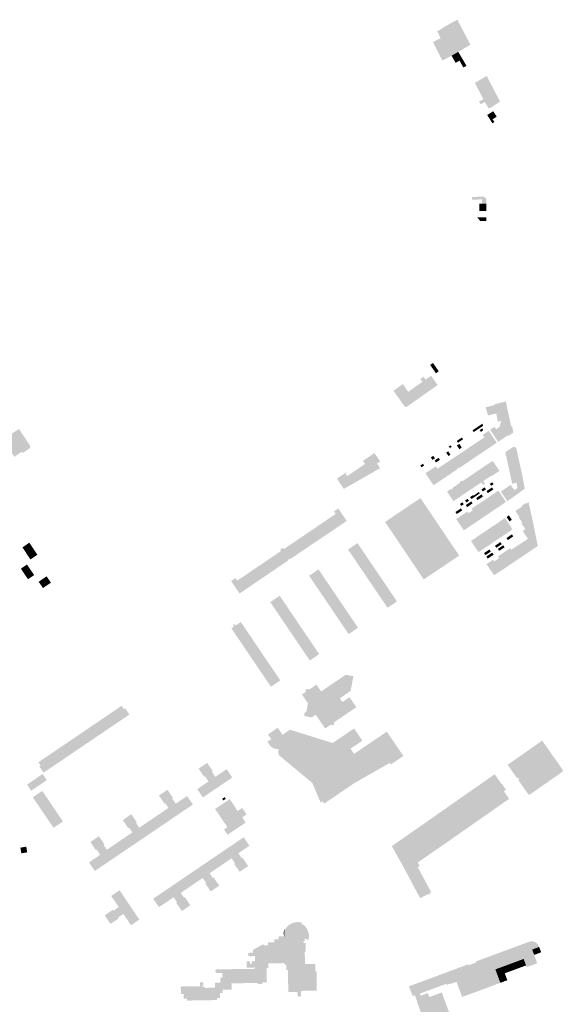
# Model space of a CAD drawing. Header units: inches. Extents: x 83304 to 84730, y 445871 to 447191.
# Tile 5 of 8: x 83742 to 84213, y 446339 to 447191. Entities that reach past the tile are written whole.
import ezdxf

# ---------------------------------------------------------------- set-up
doc = ezdxf.new("R2010")
doc.units = ezdxf.units.IN
doc.header["$MEASUREMENT"] = 0

msp = doc.modelspace()

# ---------------------------------------------------------------- hatches: boundary and pattern name
for points in [[(84127.98, 447177.91), (84108.59, 447167.34), (84113.23, 447158.85), (84107.82, 447156.06), (84107.01, 447157.63), (84099.77, 447172.13), (84106.39, 447175.43), (84103.57, 447181.46), (84108.11, 447183.98), (84107.93, 447184.29), (84120.88, 447191.46), (84122.48, 447188.4), (84123.92, 447185.65), (84125.96, 447181.75), (84127.41, 447178.99), (84127.98, 447177.91), (84127.98, 447177.91)], [(84132.24, 447169.83), (84119.28, 447162.21), (84115.85, 447160.31), (84113.23, 447158.85), (84108.59, 447167.34), (84127.98, 447177.91), (84132.24, 447169.83), (84132.24, 447169.83)], [(84121.71, 447163.64), (84125.29, 447157.53), (84122.75, 447156.04), (84119.4, 447154.09), (84115.85, 447160.31), (84119.28, 447162.21), (84121.71, 447163.64)], [(84125.29, 447157.53), (84128.81, 447151.54), (84126.13, 447150.03), (84122.75, 447156.04), (84125.29, 447157.53)], [(84149.26, 447137.09), (84139, 447131.14), (84138.88, 447131.38), (84136.05, 447136.79), (84146.04, 447142.54), (84146.35, 447142.72), (84149.26, 447137.09), (84149.26, 447137.09)], [(84152.1, 447131.62), (84141.87, 447125.65), (84139, 447131.14), (84149.26, 447137.09), (84152.1, 447131.62), (84152.1, 447131.62)], [(84154.94, 447126.14), (84144.72, 447120.19), (84144.76, 447120.12), (84141.05, 447118.29), (84140.78, 447118.73), (84139.6, 447120.66), (84143.47, 447122.57), (84141.9, 447125.6), (84141.87, 447125.65), (84152.1, 447131.62), (84154.94, 447126.14), (84154.94, 447126.14)], [(84157.85, 447120.53), (84149.96, 447115.38), (84147.96, 447114.66), (84144.76, 447120.12), (84144.72, 447120.19), (84154.94, 447126.14), (84157.85, 447120.53), (84157.85, 447120.53)], [(84151.97, 447112.24), (84153.55, 447109.77), (84153.55, 447109.77), (84153.66, 447109.59), (84150.09, 447107.37), (84150.4, 447106.86), (84148.68, 447105.86), (84146.72, 447108.99), (84148.55, 447110.1), (84151.97, 447112.24)], [(84155, 447107.51), (84151.41, 447105.26), (84152.88, 447103.12), (84153, 447102.95), (84151.27, 447101.71), (84149.72, 447104.19), (84148.68, 447105.86), (84150.4, 447106.86), (84150.09, 447107.37), (84153.67, 447109.59), (84155, 447107.51)], [(84145.9, 447037.11), (84145.91, 447032.16), (84142.39, 447032.21), (84142.3, 447035.9), (84133.57, 447035.68), (84133.51, 447038.02), (84144.44, 447038.29), (84144.44, 447037.08), (84145.9, 447037.11)], [(84145.91, 447032.16), (84145.91, 447025.87), (84139.91, 447025.9), (84139.94, 447032.15), (84142.39, 447032.21), (84145.91, 447032.16)], [(84145.88, 447020.25), (84145.87, 447017.26), (84144.38, 447017.26), (84140.63, 447017.28), (84140.16, 447017.87), (84138.24, 447020.29), (84145.88, 447020.25)], [(84099.79, 446894.32), (84104.82, 446887.12), (84102.31, 446885.36), (84101.91, 446885.92), (84102.01, 446885.99), (84097.34, 446892.59), (84099.79, 446894.32), (84099.79, 446894.32)], [(84075.2, 446873.78), (84078.35, 446869.31), (84090.66, 446877.97), (84088.9, 446880.5), (84091.62, 446882.42), (84093.37, 446879.91), (84098.15, 446883.27), (84103.82, 446875.22), (84076.93, 446856.27), (84075.27, 446856.59), (84067.17, 446868.1), (84065.62, 446870.3), (84073.76, 446876.02), (84073.81, 446875.94), (84075.28, 446873.84), (84075.2, 446873.78), (84075.2, 446873.78)], [(84166.13, 446845.77), (84158.81, 446844.16), (84156, 446843.36), (84154.57, 446850.62), (84147.4, 446848.88), (84145.42, 446855.91), (84153.19, 446857.89), (84152.96, 446858.53), (84162.85, 446861.02), (84166.13, 446845.77)], [(84167.43, 446839.97), (84167.59, 446839.27), (84168.25, 446839.41), (84169.42, 446834.14), (84164.95, 446831.13), (84164.57, 446831.7), (84163.92, 446831.27), (84161.42, 446829.59), (84159.94, 446828.6), (84156.21, 446826.1), (84150.68, 446834.38), (84149.27, 446836.48), (84153.04, 446838.96), (84154.43, 446836.93), (84157.44, 446838.94), (84158.81, 446844.16), (84166.13, 446845.77), (84166.38, 446844.68), (84167.43, 446839.97), (84167.43, 446839.97)], [(83741.43, 446837.2), (83750.77, 446823.05), (83750.86, 446822.89), (83750.94, 446822.72), (83751.01, 446822.55), (83751.06, 446822.37), (83751.09, 446822.19), (83751.11, 446822.01), (83751.12, 446821.82), (83751.11, 446821.64), (83751.08, 446821.46), (83751.03, 446821.28), (83750.97, 446821.1), (83750.9, 446820.93), (83750.81, 446820.77), (83750.71, 446820.61), (83750.6, 446820.47), (83750.47, 446820.34), (83750.33, 446820.21), (83750.19, 446820.1), (83744.57, 446816.41), (83743.9, 446817.42), (83737.39, 446813.14), (83732.11, 446821.16), (83731.95, 446821.05), (83730.86, 446822.72), (83730.8, 446822.81), (83735.14, 446825.67), (83731.62, 446831), (83733.29, 446832.1), (83733.41, 446831.92), (83741.43, 446837.2), (83741.43, 446837.2)], [(84138.2, 446836.59), (84135.1, 446834.5), (84134.06, 446836), (84137.72, 446838.46), (84138.2, 446836.59), (84138.2, 446836.59)], [(84143.23, 446839.99), (84138.2, 446836.59), (84137.72, 446838.46), (84142.73, 446841.83), (84142.87, 446841.3), (84143.23, 446839.99), (84143.23, 446839.99)], [(84142.41, 446837.66), (84143.01, 446836.78), (84142.89, 446835.71), (84141.35, 446834.67), (84140.29, 446836.22), (84142.41, 446837.66), (84142.41, 446837.66)], [(84125.84, 446828.25), (84121.45, 446825.26), (84120.41, 446826.79), (84124.8, 446829.78), (84125.84, 446828.25), (84125.84, 446828.25)], [(84143.13, 446832.2), (84150.04, 446821.93), (84145.06, 446818.58), (84139.54, 446826.78), (84144.29, 446829.96), (84142.86, 446832.01), (84143.13, 446832.2), (84143.13, 446832.2)], [(84149.43, 446833.55), (84154.96, 446825.26), (84150.06, 446821.94), (84150.04, 446821.93), (84143.13, 446832.2), (84147.87, 446835.52), (84148.04, 446835.64), (84149.43, 446833.55), (84149.43, 446833.55)], [(84113.48, 446821.99), (84115.13, 446823.04), (84116.01, 446821.67), (84114.36, 446820.62), (84113.48, 446821.99), (84113.48, 446821.99)], [(84120.51, 446822.9), (84122.61, 446824.32), (84124.75, 446821.12), (84122.64, 446819.71), (84121.7, 446821.11), (84120.51, 446822.9), (84120.51, 446822.9)], [(84129.82, 446820.28), (84135.34, 446812.06), (84134.75, 446811.66), (84132.66, 446810.23), (84130.13, 446808.53), (84124.58, 446816.77), (84129.82, 446820.28), (84129.82, 446820.28)], [(84134.3, 446823.28), (84139.82, 446815.08), (84136.62, 446812.91), (84135.56, 446812.21), (84135.34, 446812.06), (84129.82, 446820.28), (84134.3, 446823.28), (84134.3, 446823.28)], [(84139.54, 446826.78), (84145.06, 446818.58), (84144.46, 446818.18), (84140.45, 446815.5), (84139.82, 446815.08), (84134.3, 446823.28), (84139.54, 446826.78), (84139.54, 446826.78)], [(84158.59, 446783.06), (84166.97, 446788.79), (84170.19, 446784.28), (84172.9, 446786.03), (84172.12, 446790.67), (84168.39, 446789.75), (84163.29, 446813.26), (84162.32, 446816.93), (84169.59, 446821.86), (84171.84, 446820.89), (84176.72, 446798.81), (84179.25, 446785.48), (84164.33, 446774.65), (84158.59, 446783.06)], [(84054.05, 446803.29), (84043.16, 446797.05), (84025.68, 446787.06), (84022.94, 446785.46), (84022.68, 446785.29), (84018.49, 446791.55), (84016.72, 446794.14), (84016.68, 446794.19), (84024.62, 446799.62), (84024.88, 446799.23), (84024.01, 446798.64), (84025.56, 446796.38), (84040.98, 446806.93), (84039.39, 446809.24), (84038.68, 446808.78), (84038.48, 446809.09), (84049.16, 446816.38), (84049.36, 446816.08), (84049.29, 446816.03), (84050.9, 446813.69), (84050.97, 446813.74), (84054.1, 446809.17), (84051.31, 446807.28), (84053.77, 446803.69), (84054.05, 446803.29)], [(84097.98, 446812.53), (84100.08, 446813.96), (84101.49, 446811.89), (84101.52, 446811.86), (84099.41, 446810.42), (84099.38, 446810.47), (84097.98, 446812.53), (84097.98, 446812.53)], [(84104.59, 446812.18), (84105.79, 446810.43), (84102.44, 446808.2), (84101.27, 446809.95), (84104.59, 446812.18), (84104.59, 446812.18)], [(84112.98, 446817.84), (84114.94, 446814.92), (84113.24, 446813.78), (84111.28, 446816.7), (84112.98, 446817.84), (84112.98, 446817.84)], [(84120.34, 446813.94), (84125.89, 446805.69), (84122, 446803.08), (84121.62, 446803.64), (84120.73, 446803.03), (84121.11, 446802.47), (84120.91, 446802.34), (84115.35, 446810.6), (84120.34, 446813.94), (84120.34, 446813.94)], [(84124.58, 446816.77), (84130.13, 446808.53), (84128.03, 446807.12), (84126.49, 446806.09), (84125.89, 446805.69), (84120.34, 446813.94), (84124.58, 446816.77), (84124.58, 446816.77)], [(84091.12, 446807.08), (84092.12, 446805.59), (84089.82, 446804.04), (84088.81, 446805.53), (84091.12, 446807.08), (84091.12, 446807.08)], [(84103.65, 446802.78), (84109.21, 446794.47), (84104.48, 446791.29), (84097.51, 446801.66), (84102.24, 446804.83), (84102.26, 446804.85), (84103.65, 446802.78), (84103.65, 446802.78)], [(84108.62, 446806.1), (84114.19, 446797.82), (84109.21, 446794.47), (84103.65, 446802.78), (84108.62, 446806.1), (84108.62, 446806.1)], [(84115.35, 446810.6), (84120.91, 446802.34), (84114.19, 446797.82), (84108.62, 446806.1), (84115.35, 446810.6), (84115.35, 446810.6)], [(84144.74, 446805.08), (84150.33, 446796.77), (84146.18, 446794), (84140.59, 446802.29), (84144.74, 446805.08), (84144.74, 446805.08)], [(84152.2, 446808.54), (84157.34, 446800.91), (84150.62, 446796.38), (84150.35, 446796.78), (84150.33, 446796.77), (84144.74, 446805.08), (84150.35, 446808.86), (84150.45, 446808.92), (84150.55, 446808.98), (84150.66, 446809.03), (84150.77, 446809.06), (84150.89, 446809.09), (84151, 446809.11), (84151.12, 446809.11), (84151.24, 446809.11), (84151.35, 446809.09), (84151.46, 446809.06), (84151.57, 446809.03), (84151.68, 446808.99), (84151.78, 446808.93), (84151.88, 446808.87), (84151.97, 446808.8), (84152.05, 446808.72), (84152.13, 446808.63), (84152.2, 446808.54), (84152.2, 446808.54)], [(84097.51, 446801.66), (84104.48, 446791.29), (84100.27, 446788.46), (84093.3, 446798.83), (84097.51, 446801.66), (84097.51, 446801.66)], [(84130.85, 446795.72), (84136.42, 446787.44), (84131.69, 446784.25), (84126.1, 446792.55), (84130.85, 446795.72), (84130.85, 446795.72)], [(84136.03, 446799.22), (84141.61, 446790.93), (84136.42, 446787.44), (84130.85, 446795.72), (84136.03, 446799.22), (84136.03, 446799.22)], [(84140.59, 446802.29), (84146.18, 446794), (84143.31, 446792.07), (84144.85, 446790.03), (84143.02, 446788.84), (84141.61, 446790.93), (84136.03, 446799.22), (84140.59, 446802.29), (84140.59, 446802.29)], [(84116.91, 446786.35), (84122.47, 446778.05), (84117.49, 446774.71), (84111.93, 446783.01), (84115.24, 446785.23), (84115.57, 446784.73), (84117.03, 446785.71), (84116.7, 446786.21), (84116.91, 446786.35), (84116.91, 446786.35)], [(84121.38, 446789.35), (84126.95, 446781.06), (84122.47, 446778.05), (84116.91, 446786.35), (84121.38, 446789.35), (84121.38, 446789.35)], [(84126.1, 446792.55), (84131.69, 446784.25), (84126.95, 446781.06), (84121.38, 446789.35), (84123.2, 446790.6), (84122.81, 446791.18), (84124.71, 446792.45), (84125.1, 446791.87), (84126.1, 446792.55), (84126.1, 446792.55)], [(84145.7, 446784.94), (84142.93, 446783.08), (84142.87, 446783.18), (84141.76, 446784.83), (84144.53, 446786.69), (84145.63, 446785.05), (84145.7, 446784.94), (84145.7, 446784.94)], [(84150.82, 446786.57), (84152.01, 446784.81), (84149.73, 446783.27), (84148.55, 446785.03), (84150.82, 446786.57), (84150.82, 446786.57)], [(84152.17, 446789.47), (84152.25, 446789.36), (84150.1, 446787.96), (84150.05, 446788.04), (84148.98, 446789.68), (84151.12, 446791.08), (84152.17, 446789.47), (84152.17, 446789.47)], [(84088.99, 446777.35), (84122.48, 446727.58), (84109.32, 446718.7), (84100.42, 446712.73), (84091.83, 446706.95), (84058.33, 446756.71), (84088.99, 446777.35), (84088.99, 446777.35)], [(84134.83, 446779.44), (84135.64, 446778.25), (84133.05, 446776.49), (84131.9, 446778.2), (84134.48, 446779.96), (84134.83, 446779.44), (84134.83, 446779.44)], [(84140.36, 446781.46), (84135.64, 446778.25), (84134.83, 446779.44), (84139.55, 446782.65), (84140.36, 446781.46), (84140.36, 446781.46)], [(84139.59, 446779), (84140.77, 446777.24), (84138.37, 446775.63), (84137.19, 446777.38), (84139.59, 446779), (84139.59, 446779)], [(84141.87, 446780.53), (84143.05, 446778.78), (84140.77, 446777.24), (84139.59, 446779), (84141.87, 446780.53), (84141.87, 446780.53)], [(84147.09, 446777.53), (84153.68, 446767.74), (84149.2, 446764.72), (84142.61, 446774.51), (84147.09, 446777.53), (84147.09, 446777.53)], [(84149.73, 446783.27), (84147.33, 446781.66), (84146.15, 446783.42), (84148.55, 446785.03), (84149.73, 446783.27), (84149.73, 446783.27)], [(84151.57, 446780.55), (84158.16, 446770.76), (84153.68, 446767.74), (84147.09, 446777.53), (84151.57, 446780.55), (84151.57, 446780.55)], [(84156.4, 446783.8), (84163, 446774.02), (84158.16, 446770.76), (84151.57, 446780.55), (84156.4, 446783.8), (84156.4, 446783.8)], [(84124.31, 446770.58), (84123.18, 446772.29), (84125.34, 446773.72), (84126.46, 446772.01), (84124.31, 446770.58), (84124.31, 446770.58)], [(84128.76, 446773.56), (84127.61, 446775.27), (84129.8, 446776.74), (84130.95, 446775.03), (84128.76, 446773.56), (84128.76, 446773.56)], [(84130.63, 446772.97), (84131.81, 446771.21), (84129.41, 446769.59), (84128.23, 446771.35), (84130.63, 446772.97), (84130.63, 446772.97)], [(84132.92, 446774.51), (84134.1, 446772.75), (84131.81, 446771.21), (84130.63, 446772.97), (84132.92, 446774.51), (84132.92, 446774.51)], [(84138.13, 446771.49), (84144.72, 446761.7), (84140.25, 446758.68), (84133.65, 446768.48), (84138.13, 446771.49), (84138.13, 446771.49)], [(84142.61, 446774.51), (84149.2, 446764.72), (84144.72, 446761.7), (84138.13, 446771.49), (84142.61, 446774.51), (84142.61, 446774.51)], [(84146.13, 446720.23), (84151.76, 446724.01), (84152.76, 446722.53), (84157.05, 446725.42), (84156.06, 446726.9), (84156.77, 446727.37), (84161.39, 446730.49), (84166.67, 446734.04), (84167.6, 446732.66), (84182.05, 446742.11), (84177.45, 446748.78), (84179.89, 446750.39), (84176.27, 446755.68), (84177.07, 446756.24), (84174.04, 446760.75), (84174.5, 446761.07), (84174.5, 446761.07), (84171.08, 446766.17), (84176.93, 446770.09), (84176.54, 446770.68), (84179.87, 446772.91), (84180.25, 446772.34), (84182.53, 446773.86), (84183.99, 446767.27), (84185.23, 446761.65), (84186.69, 446755.05), (84190.52, 446735.85), (84173.27, 446724.26), (84167.98, 446720.7), (84163, 446717.35), (84158.05, 446714.03), (84158, 446714.11), (84157.97, 446714.09), (84152.69, 446710.52), (84146.13, 446720.23)], [(84025.05, 446757.54), (83976.24, 446724.58), (83976.2, 446724.55), (83975.92, 446724.97), (83974, 446723.67), (83974.28, 446723.25), (83974.24, 446723.22), (83932.35, 446694.75), (83925.07, 446705.52), (83926.07, 446706.2), (83926.74, 446706.66), (83928.83, 446708.08), (83929.53, 446707.05), (83930.34, 446705.86), (83968.22, 446731.54), (83967.41, 446732.74), (83969.94, 446734.47), (83970.76, 446733.26), (84015.55, 446763.62), (84014.73, 446764.83), (84014.04, 446765.83), (84016.05, 446767.2), (84016.89, 446767.77), (84017.8, 446768.39), (84025.13, 446757.6), (84025.05, 446757.54), (84025.05, 446757.54)], [(84122.85, 446765.17), (84120.46, 446763.56), (84119.27, 446765.32), (84121.67, 446766.93), (84122.85, 446765.17), (84122.85, 446765.17)], [(84124.7, 446762.44), (84131.29, 446752.64), (84126.49, 446749.41), (84119.89, 446759.2), (84124.7, 446762.44), (84124.7, 446762.44)], [(84123.95, 446768.47), (84125.13, 446766.71), (84122.85, 446765.17), (84121.67, 446766.93), (84123.95, 446768.47), (84123.95, 446768.47)], [(84129.17, 446765.46), (84135.77, 446755.66), (84131.29, 446752.64), (84124.7, 446762.44), (84129.17, 446765.46), (84129.17, 446765.46)], [(84133.65, 446768.48), (84140.25, 446758.68), (84135.77, 446755.66), (84129.17, 446765.46), (84129.53, 446765.7), (84130.53, 446764.21), (84134.29, 446766.74), (84133.28, 446768.23), (84133.65, 446768.48), (84133.65, 446768.48)], [(84162.11, 446760.11), (84167.96, 446751.48), (84168.28, 446750.03), (84163.94, 446747.12), (84157.4, 446756.84), (84157.41, 446756.84), (84157.36, 446756.92), (84162.11, 446760.11), (84162.11, 446760.11)], [(84165.56, 446762.36), (84168.09, 446758.6), (84166.02, 446757.21), (84163.5, 446760.94), (84165.56, 446762.36), (84165.56, 446762.36)], [(84152.43, 446753.49), (84158.96, 446743.77), (84153.98, 446740.42), (84147.45, 446750.14), (84147.46, 446750.14), (84147.4, 446750.23), (84152.3, 446753.52), (84152.35, 446753.44), (84152.43, 446753.49), (84152.43, 446753.49)], [(84157.4, 446756.84), (84163.94, 446747.12), (84158.96, 446743.77), (84152.43, 446753.49), (84157.4, 446756.84), (84157.4, 446756.84)], [(84137.99, 446743.77), (84144.52, 446734.06), (84139.22, 446730.49), (84132.69, 446740.19), (84137.99, 446743.77), (84137.99, 446743.77)], [(84142.96, 446747.13), (84149.5, 446737.41), (84144.52, 446734.06), (84137.99, 446743.77), (84138, 446743.78), (84137.95, 446743.87), (84142.83, 446747.16), (84142.89, 446747.08), (84142.96, 446747.13), (84142.96, 446747.13)], [(84147.45, 446750.14), (84153.98, 446740.42), (84149.5, 446737.41), (84142.96, 446747.13), (84147.45, 446750.14), (84147.45, 446750.14)], [(84165.79, 446744.38), (84166.97, 446742.62), (84164.62, 446741.04), (84163.44, 446742.8), (84165.79, 446744.38), (84165.79, 446744.38)], [(84169.31, 446744.19), (84166.97, 446742.62), (84165.79, 446744.38), (84168.13, 446745.95), (84169.31, 446744.19), (84169.31, 446744.19)], [(83747.38, 446736.72), (83750.88, 446731.51), (83747.87, 446729.45), (83747.53, 446729.96), (83747.61, 446730.01), (83744.43, 446734.74), (83747.38, 446736.72), (83747.38, 446736.72)], [(83751.96, 446736.42), (83753.9, 446733.53), (83750.88, 446731.51), (83747.38, 446736.72), (83750.4, 446738.75), (83751.96, 446736.42), (83751.96, 446736.42)], [(84030.15, 446727.13), (84026.26, 446732.86), (84034.42, 446738.39), (84042.97, 446725.77), (84034.82, 446720.24), (84031.44, 446725.22), (84030.15, 446727.13), (84030.15, 446727.13)], [(84155.83, 446737.68), (84157.01, 446735.92), (84154.66, 446734.34), (84153.48, 446736.1), (84155.83, 446737.68), (84155.83, 446737.68)], [(84155.83, 446737.68), (84158.14, 446739.24), (84159.32, 446737.48), (84157.01, 446735.92), (84155.83, 446737.68), (84155.83, 446737.68)], [(84158.35, 446735.02), (84159.53, 446733.26), (84157.17, 446731.67), (84155.99, 446733.43), (84158.35, 446735.02), (84158.35, 446735.02)], [(84160.66, 446736.57), (84161.85, 446734.81), (84159.53, 446733.26), (84158.35, 446735.02), (84160.66, 446736.57), (84160.66, 446736.57)], [(83750.88, 446731.51), (83754.38, 446726.28), (83751.37, 446724.24), (83747.87, 446729.45), (83750.88, 446731.51), (83750.88, 446731.51)], [(83753.9, 446733.53), (83757.4, 446728.32), (83754.38, 446726.28), (83750.88, 446731.51), (83753.9, 446733.53), (83753.9, 446733.53)], [(84146.37, 446731.32), (84147.55, 446729.56), (84145.2, 446727.98), (84144.02, 446729.74), (84146.37, 446731.32), (84146.37, 446731.32)], [(84148.39, 446728.32), (84149.57, 446726.56), (84147.22, 446724.98), (84146.04, 446726.74), (84148.39, 446728.32), (84148.39, 446728.32)], [(84146.37, 446731.32), (84148.7, 446732.89), (84149.88, 446731.13), (84147.55, 446729.56), (84146.37, 446731.32), (84146.37, 446731.32)], [(84151.17, 446730.19), (84152.35, 446728.43), (84149.57, 446726.56), (84148.39, 446728.32), (84151.17, 446730.19), (84151.17, 446730.19)], [(83750.46, 446716.78), (83745.13, 446713.18), (83743.06, 446716.24), (83748.4, 446719.83), (83750.46, 446716.78), (83750.46, 446716.78)], [(84042.97, 446725.77), (84051.52, 446713.16), (84043.36, 446707.63), (84040.29, 446712.16), (84039, 446714.07), (84034.82, 446720.24), (84042.97, 446725.77), (84042.97, 446725.77)], [(83752.5, 446713.75), (83747.18, 446710.15), (83746.03, 446711.85), (83745.13, 446713.18), (83750.46, 446716.78), (83752.5, 446713.75), (83752.5, 446713.75)], [(83754.36, 446710.59), (83749.24, 446707.12), (83747.18, 446710.15), (83752.5, 446713.75), (83754.53, 446710.75), (83754.55, 446710.72), (83754.36, 446710.59), (83754.36, 446710.59)], [(83761.91, 446707.28), (83765.38, 446709.61), (83769.08, 446704.14), (83765.62, 446701.8), (83761.91, 446707.28), (83761.91, 446707.28)], [(84000.73, 446715.62), (84009.28, 446703), (84001.14, 446697.48), (83997.78, 446702.45), (83996.48, 446704.37), (83992.59, 446710.1), (84000.73, 446715.62), (84000.73, 446715.62)], [(84051.52, 446713.16), (84060.07, 446700.55), (84051.91, 446695.02), (84049.14, 446699.11), (84047.84, 446701.02), (84043.36, 446707.63), (84051.52, 446713.16), (84051.52, 446713.16)], [(83761.91, 446707.28), (83765.62, 446701.8), (83762.16, 446699.46), (83758.45, 446704.95), (83761.91, 446707.28), (83761.91, 446707.28)], [(84009.28, 446703), (84011.94, 446699.07), (84017.83, 446690.38), (84009.7, 446684.86), (84006.61, 446689.41), (84005.32, 446691.33), (84001.14, 446697.48), (84009.28, 446703), (84009.28, 446703)], [(84060.07, 446700.55), (84068.62, 446687.93), (84060.46, 446682.41), (84057.99, 446686.06), (84056.69, 446687.97), (84051.91, 446695.02), (84060.07, 446700.55), (84060.07, 446700.55)], [(83967.09, 446692.83), (83970.69, 446687.52), (83975.64, 446680.2), (83967.5, 446674.67), (83964.15, 446679.62), (83962.86, 446681.53), (83958.95, 446687.3), (83967.09, 446692.83), (83967.09, 446692.83)], [(84017.83, 446690.38), (84025.54, 446679), (84026.38, 446677.75), (84018.25, 446672.24), (84015.48, 446676.33), (84014.18, 446678.24), (84009.7, 446684.86), (84017.83, 446690.38), (84017.83, 446690.38)], [(83975.64, 446680.2), (83977.47, 446677.49), (83984.2, 446667.57), (83976.05, 446662.04), (83972.98, 446666.57), (83971.68, 446668.49), (83967.5, 446674.67), (83975.64, 446680.2), (83975.64, 446680.2)], [(84031.45, 446670.28), (84032.97, 446668.03), (84034.94, 446665.13), (84026.8, 446659.61), (84024.32, 446663.27), (84023.03, 446665.18), (84018.25, 446672.24), (84026.38, 446677.75), (84031.45, 446670.28), (84031.45, 446670.28)], [(83933.45, 446670.09), (83942, 446657.46), (83933.86, 446651.95), (83930.5, 446656.91), (83929.2, 446658.83), (83925.29, 446664.61), (83927.77, 446666.28), (83926.74, 446667.79), (83927.84, 446668.53), (83928.87, 446667.01), (83933.45, 446670.09), (83933.45, 446670.09)], [(83984.2, 446667.57), (83988.71, 446660.89), (83992.75, 446654.93), (83984.61, 446649.41), (83981.82, 446653.52), (83980.54, 446655.42), (83976.05, 446662.04), (83984.2, 446667.57), (83984.2, 446667.57)], [(83942, 446657.46), (83950.55, 446644.82), (83942.41, 446639.31), (83939.34, 446643.84), (83938.05, 446645.76), (83933.86, 446651.95), (83942, 446657.46), (83942, 446657.46)], [(83997.69, 446647.64), (84001.1, 446642.6), (84001.3, 446642.3), (83993.16, 446636.77), (83992.98, 446637.03), (83990.66, 446640.47), (83989.37, 446642.38), (83984.61, 446649.41), (83992.75, 446654.93), (83995.47, 446650.91), (83997.69, 446647.64), (83997.69, 446647.64)], [(83951.12, 446643.98), (83959.11, 446632.19), (83950.96, 446626.68), (83948.18, 446630.78), (83946.9, 446632.68), (83942.41, 446639.31), (83950.55, 446644.82), (83951.12, 446643.98), (83951.12, 446643.98)], [(83959.65, 446631.4), (83965.79, 446622.33), (83967.66, 446619.56), (83959.51, 446614.04), (83957.02, 446617.72), (83955.73, 446619.63), (83950.96, 446626.68), (83959.11, 446632.19), (83959.65, 446631.4), (83959.65, 446631.4)], [(84019.16, 446604.05), (84021.38, 446600.8), (84027.56, 446605.03), (84033.38, 446596.51), (84033.48, 446596.37), (84014.27, 446583.3), (84013.76, 446580.64), (84011.12, 446581.14), (84006.42, 446577.95), (84003.2, 446582.65), (83998.29, 446589.82), (83994.89, 446587.5), (83988.23, 446588.78), (83988.74, 446591.54), (83990.3, 446592.59), (83991.59, 446599.66), (83991.64, 446599.68), (83990.56, 446601.17), (83986.36, 446607.35), (83989.52, 446609.51), (83990.08, 446612.21), (83992.77, 446611.7), (83998.77, 446615.79), (83998.91, 446615.89), (84002.97, 446609.94), (84024.24, 446624.43), (84024.47, 446624.36), (84030.86, 446623.16), (84030.94, 446623.15), (84030.88, 446622.85), (84030.6, 446621.47), (84030.39, 446620.36), (84028.6, 446610.95), (84028.5, 446610.42), (84025.54, 446608.41), (84019.16, 446604.05), (84019.16, 446604.05)], [(83832.2, 446594.68), (83833.31, 446595.44), (83837.01, 446590.03), (83835.88, 446589.27), (83835.75, 446589.18), (83821.47, 446579.5), (83815.86, 446587.77), (83822.06, 446591.98), (83823.7, 446593.09), (83830.26, 446597.54), (83832.2, 446594.68), (83832.2, 446594.68)], [(83815.86, 446587.77), (83821.47, 446579.5), (83807.06, 446569.73), (83801.45, 446578), (83807.74, 446582.27), (83809.4, 446583.39), (83815.86, 446587.77), (83815.86, 446587.77)], [(83801.45, 446578), (83807.06, 446569.73), (83792.65, 446559.96), (83787.04, 446568.23), (83793.42, 446572.56), (83795.06, 446573.67), (83801.45, 446578), (83801.45, 446578)], [(83963.99, 446567.23), (83965.46, 446565.06), (83967.18, 446562.54), (83967.23, 446560.22), (83966.42, 446560.12), (83965.61, 446560.08), (83964.79, 446560.11), (83963.98, 446560.21), (83963.3, 446560.35), (83962.63, 446560.53), (83961.98, 446560.77), (83961.32, 446561.07), (83960.68, 446561.42), (83960.07, 446561.82), (83959.68, 446562.11), (83959.3, 446562.43), (83958.94, 446562.76), (83956.44, 446566.42), (83959.77, 446568.69), (83957.88, 446571.47), (83957.71, 446571.72), (83956.98, 446572.8), (83965.42, 446578.55), (83969.55, 446572.5), (83971.17, 446570.11), (83970.26, 446569.49), (83970.02, 446569.85), (83970.75, 446570.34), (83968.62, 446573.47), (83960.54, 446567.96), (83960.78, 446567.61), (83961.97, 446565.85), (83963.99, 446567.23), (83963.99, 446567.23)], [(84038.69, 446567.38), (84028.46, 446560.44), (84031.51, 446555.95), (84059.83, 446575.18), (84074.19, 446554.16), (84063.25, 446546.71), (84062.32, 446548.07), (84031.91, 446530.75), (84005.65, 446512.89), (84004.27, 446514.92), (84002.47, 446513.9), (83995.42, 446530.7), (83966.21, 446555), (83965.83, 446560.09), (83966.42, 446560.12), (83967.23, 446560.22), (83967.18, 446562.54), (83965.46, 446565.06), (83963.99, 446567.23), (83961.97, 446565.85), (83960.78, 446567.61), (83960.54, 446567.96), (83968.62, 446573.47), (83970.75, 446570.34), (83970.02, 446569.85), (83970.26, 446569.49), (83971.17, 446570.11), (83969.55, 446572.5), (83975.93, 446576.86), (84012.95, 446565.34), (84031.5, 446577.97), (84038.69, 446567.38)], [(83787.04, 446568.23), (83792.65, 446559.96), (83778.24, 446550.19), (83772.63, 446558.46), (83779.09, 446562.84), (83780.76, 446563.97), (83787.04, 446568.23), (83787.04, 446568.23)], [(84210.63, 446539.62), (84183, 446520.25), (84181.9, 446521.83), (84181.75, 446521.72), (84173.64, 446533.35), (84174.04, 446533.63), (84174.14, 446533.48), (84174.44, 446533.68), (84173.04, 446535.67), (84172.74, 446535.46), (84172.86, 446535.29), (84172.47, 446535.02), (84164.36, 446546.65), (84164.74, 446546.9), (84164.84, 446546.77), (84193.97, 446567.15), (84193.88, 446567.29), (84194.28, 446567.56), (84202.41, 446555.97), (84202.26, 446555.87), (84203.41, 446554.21), (84203.56, 446554.31), (84211.71, 446542.7), (84211.53, 446542.57), (84212.62, 446541.01), (84210.63, 446539.62)], [(83778.24, 446550.19), (83763.83, 446540.42), (83763.8, 446540.45), (83762.71, 446539.69), (83759.06, 446545.1), (83760.15, 446545.84), (83758.22, 446548.7), (83758.42, 446548.83), (83758.62, 446548.97), (83764.77, 446553.13), (83766.46, 446554.28), (83772.63, 446558.46), (83778.24, 446550.19), (83778.24, 446550.19)], [(83905.5, 446532.07), (83905.23, 446532.47), (83905.22, 446532.49), (83902.52, 446536.56), (83901.76, 446536.05), (83896.93, 446543.2), (83904.34, 446548.14), (83909.08, 446541.12), (83908.39, 446540.59), (83911.15, 446536.49), (83911.4, 446536.13), (83921.19, 446542.7), (83926.05, 446535.48), (83900.61, 446518.25), (83895.8, 446525.45), (83905.5, 446532.07), (83905.5, 446532.07)], [(83765.5, 446533.19), (83752, 446524.06), (83748.44, 446529.35), (83748.53, 446529.41), (83748.63, 446529.48), (83754.9, 446533.74), (83755.55, 446534.19), (83761.91, 446538.51), (83763.88, 446535.59), (83765.5, 446533.19), (83765.5, 446533.19)], [(84161.65, 446514.18), (84159.72, 446512.84), (84147.29, 446504.15), (84144.64, 446502.29), (84140.92, 446499.7), (84134.17, 446494.98), (84132.5, 446493.82), (84114.24, 446481.05), (84112.56, 446479.88), (84111.78, 446479.33), (84090.69, 446464.72), (84086.64, 446461.89), (84088.22, 446458.94), (84086.52, 446458.01), (84088.5, 446454.34), (84088.63, 446454.42), (84088.79, 446454.11), (84088.66, 446454.04), (84089.53, 446452.43), (84090.02, 446451.51), (84090.19, 446451.2), (84090.81, 446450.05), (84090.88, 446449.92), (84091.01, 446449.99), (84091.18, 446449.67), (84091.05, 446449.6), (84093.28, 446445.46), (84093.41, 446445.53), (84093.49, 446445.4), (84093.58, 446445.23), (84093.45, 446445.16), (84094.51, 446443.18), (84095.02, 446442.24), (84095.66, 446441.05), (84095.79, 446441.12), (84095.96, 446440.81), (84095.83, 446440.74), (84098.05, 446436.61), (84098.19, 446436.68), (84098.35, 446436.37), (84097.25, 446435.78), (84097.6, 446435.13), (84097.21, 446434.91), (84096.33, 446434.44), (84095.89, 446434.2), (84095.63, 446434.68), (84092.19, 446432.84), (84088.67, 446430.95), (84088.42, 446431.38), (84088.55, 446431.45), (84087.64, 446433.1), (84087.1, 446434.07), (84086.36, 446435.42), (84086.24, 446435.36), (84086, 446435.79), (84086.12, 446435.85), (84083.98, 446439.88), (84083.85, 446439.81), (84083.64, 446440.2), (84083.77, 446440.27), (84082.88, 446441.91), (84082.35, 446442.9), (84081.57, 446444.35), (84081.46, 446444.3), (84081.26, 446444.64), (84081.38, 446444.71), (84081.28, 446444.88), (84079.23, 446448.76), (84079.16, 446448.72), (84078.99, 446449.06), (84079.09, 446449.1), (84078.16, 446450.81), (84077.68, 446451.71), (84076.9, 446453.16), (84076.8, 446453.11), (84076.68, 446453.57), (84074.45, 446457.73), (84074.3, 446457.66), (84074.01, 446458.17), (84074.17, 446458.26), (84073.27, 446459.88), (84072.78, 446460.78), (84071.95, 446462.28), (84071.79, 446462.21), (84071.62, 446462.51), (84071.76, 446462.58), (84070.98, 446463.96), (84070.89, 446463.91), (84070.77, 446464.13), (84070.81, 446464.15), (84064.22, 446476.11), (84153.23, 446538.32), (84155.17, 446535.55), (84159.32, 446529.62), (84159.63, 446529.84), (84163.01, 446524.95), (84161.16, 446523.63), (84162.56, 446521.62), (84165.76, 446517.05), (84161.65, 446514.18)], [(83763.85, 446520.54), (83770.52, 446510.68), (83762.35, 446505.21), (83758.6, 446510.76), (83757.32, 446512.64), (83753.41, 446518.42), (83755.33, 446519.71), (83761.58, 446523.9), (83761.78, 446523.61), (83761.98, 446523.32), (83763.85, 446520.54), (83763.85, 446520.54)], [(83831.27, 446498.69), (83833.21, 446500), (83838.7, 446503.73), (83841.22, 446500), (83843.51, 446496.62), (83842.79, 446496.14), (83845.56, 446492.05), (83870.81, 446509.16), (83868.09, 446513.33), (83867.36, 446512.84), (83862.59, 446519.89), (83869.94, 446524.88), (83874.74, 446517.8), (83874.02, 446517.32), (83876.81, 446513.22), (83876.84, 446513.19), (83877.07, 446512.85), (83886.99, 446519.44), (83891.99, 446512.11), (83807.12, 446454.6), (83802.02, 446461.98), (83811.77, 446468.61), (83811.54, 446468.95), (83811.51, 446468.99), (83808.75, 446473.07), (83808.04, 446472.59), (83803.25, 446479.66), (83810.61, 446484.65), (83815.4, 446477.57), (83814.69, 446477.09), (83817.45, 446473.01), (83817.47, 446472.97), (83839.58, 446487.95), (83839.55, 446487.99), (83836.79, 446492.06), (83836.08, 446491.58), (83831.27, 446498.69), (83831.27, 446498.69)], [(83919.48, 446513.85), (83923.89, 446516.81), (83929.05, 446509.15), (83928.93, 446509.06), (83930.69, 446506.45), (83934.68, 446509.14), (83938.45, 446503.53), (83934.58, 446500.93), (83934.62, 446500.88), (83937.62, 446496.42), (83921.96, 446485.88), (83918.91, 446490.49), (83921.87, 446492.49), (83911.15, 446508.33), (83914.04, 446510.19), (83919.48, 446513.85), (83919.48, 446513.85)], [(83918.28, 446515.64), (83917.29, 446517.09), (83919.42, 446518.52), (83920.43, 446517.08), (83918.28, 446515.64), (83918.28, 446515.64)], [(83770.52, 446510.68), (83779.46, 446497.47), (83771.29, 446492), (83767.48, 446497.63), (83767.4, 446497.76), (83766.13, 446499.62), (83766.05, 446499.75), (83762.35, 446505.21), (83770.52, 446510.68), (83770.52, 446510.68)], [(83927.64, 446460.93), (83928.43, 446461.42), (83925.46, 446465.52), (83925.44, 446465.55), (83906.39, 446452.58), (83906.4, 446452.57), (83909.17, 446448.52), (83909.95, 446448.95), (83914.79, 446441.87), (83907.38, 446436.88), (83902.6, 446443.93), (83903.36, 446444.41), (83900.42, 446448.47), (83881.47, 446435.6), (83884.24, 446431.56), (83884.98, 446432.02), (83889.75, 446424.91), (83882.4, 446419.93), (83877.53, 446427.01), (83878.27, 446427.49), (83875.49, 446431.53), (83875.44, 446431.61), (83875.29, 446431.83), (83862.61, 446423.25), (83857.58, 446430.55), (83935.99, 446483.8), (83940.98, 446476.48), (83931.34, 446469.93), (83931.52, 446469.66), (83931.54, 446469.63), (83934.32, 446465.54), (83934.99, 446465.9), (83939.82, 446458.84), (83932.44, 446453.88), (83927.64, 446460.93), (83927.64, 446460.93)], [(83747.72, 446475.63), (83748.54, 446470.73), (83743.46, 446469.85), (83742.65, 446474.78), (83747.72, 446475.63), (83747.72, 446475.63)], [(83827.72, 446413.55), (83820.65, 446408.77), (83815.65, 446416.15), (83822.68, 446420.91), (83823.18, 446420.18), (83827.31, 446423.05), (83827.81, 446423.4), (83821.2, 446432.99), (83824.97, 446435.54), (83828.49, 446437.89), (83845.61, 446412.53), (83838.4, 446407.61), (83831.78, 446417.37), (83831.36, 446417.08), (83827.23, 446414.28), (83827.72, 446413.55), (83827.72, 446413.55)], [(83955.79, 446370.71), (83955.83, 446368.42), (83956, 446358.16), (83952.2, 446358.11), (83946.19, 446358.04), (83925.37, 446357.88), (83925.38, 446357.31), (83925.41, 446355.3), (83925.47, 446351.88), (83917.8, 446351.72), (83917.86, 446348.92), (83915.45, 446348.85), (83915.48, 446346.92), (83915.52, 446344.65), (83912.77, 446344.6), (83912.81, 446342.84), (83886.81, 446342.4), (83886.78, 446344.16), (83884.05, 446344.11), (83883.98, 446348.11), (83881.59, 446348.07), (83881.55, 446350.63), (83881.5, 446354.57), (83897.55, 446354.83), (83897.56, 446354.47), (83898.27, 446354.48), (83898.22, 446357.02), (83898.2, 446358.3), (83898.41, 446358.29), (83900.8, 446358.33), (83900.99, 446358.34), (83901.04, 446355.35), (83899.74, 446355.33), (83899.75, 446354.5), (83901.74, 446354.53), (83901.74, 446354.89), (83902.06, 446354.9), (83902.08, 446353.39), (83911.18, 446353.52), (83911.11, 446357.83), (83914.17, 446357.88), (83915.86, 446357.9), (83915.79, 446362.22), (83917.43, 446362.25), (83917.36, 446366.36), (83913.25, 446366.29), (83912.95, 446366.29), (83912.91, 446366.29), (83912.78, 446366.3), (83912.65, 446366.31), (83912.52, 446366.34), (83912.39, 446366.38), (83912.27, 446366.43), (83912.15, 446366.49), (83912.04, 446366.56), (83911.93, 446366.64), (83911.83, 446366.72), (83911.74, 446366.82), (83911.66, 446366.92), (83911.58, 446367.03), (83911.52, 446367.15), (83911.47, 446367.27), (83911.42, 446367.39), (83911.39, 446367.52), (83911.37, 446367.65), (83911.35, 446367.78), (83911.35, 446367.92), (83911.37, 446368.05), (83911.39, 446368.18), (83911.42, 446368.31), (83911.47, 446368.44), (83911.53, 446368.56), (83911.59, 446368.68), (83911.67, 446368.79), (83911.75, 446368.89), (83911.85, 446368.99), (83911.95, 446369.08), (83912.06, 446369.15), (83912.18, 446369.22), (83912.3, 446369.28), (83912.42, 446369.33), (83912.55, 446369.37), (83912.69, 446369.39), (83912.82, 446369.41), (83921.49, 446369.53), (83938.66, 446369.79), (83945.82, 446369.9), (83945.8, 446371.05), (83938.65, 446370.93), (83938.63, 446372.26), (83938.59, 446374.08), (83938.56, 446376.31), (83941.5, 446376.35), (83941.53, 446374.12), (83942.77, 446374.14), (83942.74, 446376.37), (83942.74, 446376.45), (83945.72, 446376.49), (83945.66, 446380.87), (83941.24, 446380.82), (83941.11, 446380.83), (83940.98, 446380.84), (83940.85, 446380.87), (83940.73, 446380.91), (83940.6, 446380.96), (83940.48, 446381.01), (83940.37, 446381.08), (83940.27, 446381.16), (83940.17, 446381.25), (83940.07, 446381.34), (83939.99, 446381.44), (83939.92, 446381.55), (83939.85, 446381.67), (83939.8, 446381.79), (83939.75, 446381.91), (83939.72, 446382.04), (83939.7, 446382.17), (83939.68, 446382.3), (83939.68, 446382.43), (83939.69, 446382.56), (83939.72, 446382.69), (83939.75, 446382.82), (83939.79, 446382.94), (83939.85, 446383.06), (83939.91, 446383.18), (83939.98, 446383.29), (83940.07, 446383.39), (83940.16, 446383.48), (83940.26, 446383.57), (83940.36, 446383.65), (83940.47, 446383.72), (83940.59, 446383.78), (83940.71, 446383.83), (83940.84, 446383.87), (83940.97, 446383.89), (83941.1, 446383.91), (83943.95, 446383.96), (83943.91, 446386.26), (83952.87, 446391.22), (83953.34, 446390.31), (83957.11, 446390.37), (83957.08, 446392.88), (83962.51, 446392.93), (83962.48, 446395.4), (83966.29, 446395.43), (83966.26, 446397.9), (83970.91, 446397.97), (83971.23, 446397.98), (83971.16, 446403.6), (83970.95, 446403.7), (83971.13, 446404.12), (83971.77, 446403.86), (83972.9, 446403.39), (83973.28, 446404.1), (83973.71, 446404.78), (83974.2, 446405.42), (83974.74, 446406.02), (83975.32, 446406.58), (83975.95, 446407.08), (83976.62, 446407.53), (83977.32, 446407.93), (83978.04, 446408.24), (83978.79, 446408.5), (83979.56, 446408.69), (83980.34, 446408.82), (83981.13, 446408.88), (83981.93, 446408.88), (83982.72, 446408.81), (83983.5, 446408.67), (83984.26, 446408.48), (83985.01, 446408.22), (83985.45, 446409.32), (83985.89, 446409.15), (83985.83, 446409), (83985.45, 446408.04), (83985.83, 446407.86), (83986.21, 446407.66), (83986.57, 446407.44), (83986.92, 446407.21), (83987.26, 446406.96), (83987.59, 446406.7), (83988.13, 446406.21), (83988.63, 446405.68), (83989.09, 446405.12), (83989.5, 446404.52), (83989.86, 446403.89), (83990.18, 446403.23), (83990.44, 446402.55), (83990.65, 446401.86), (83990.8, 446401.13), (83990.9, 446400.39), (83990.94, 446399.65), (83990.91, 446398.9), (83990.83, 446398.16), (83990.68, 446397.43), (83990.47, 446396.71), (83990.21, 446396.02), (83991.31, 446395.55), (83991.13, 446395.15), (83991.12, 446395.11), (83988.64, 446396.16), (83988.66, 446394.26), (83989.17, 446394.26), (83989.18, 446394.26), (83989.19, 446394.26), (83989.2, 446394.26), (83989.21, 446394.25), (83989.22, 446394.25), (83989.23, 446394.24), (83989.24, 446394.24), (83989.25, 446394.23), (83989.25, 446394.22), (83989.26, 446394.21), (83989.27, 446394.21), (83989.27, 446394.2), (83989.28, 446394.19), (83989.28, 446394.18), (83989.28, 446394.17), (83989.29, 446394.16), (83989.29, 446394.15), (83989.29, 446394.14), (83989.29, 446394.12), (83989.28, 446394.11), (83989.28, 446394.1), (83989.28, 446394.09), (83989.27, 446394.08), (83989.27, 446394.07), (83989.26, 446394.06), (83989.25, 446394.05), (83989.25, 446394.05), (83989.24, 446394.04), (83989.23, 446394.03), (83989.22, 446394.03), (83989.21, 446394.02), (83989.2, 446394.02), (83989.19, 446394.02), (83989.18, 446394.01), (83989.16, 446394.01), (83989.16, 446394.01), (83987.9, 446393.99), (83987.93, 446392.19), (83989.5, 446392.22), (83989.51, 446391.88), (83989.51, 446391.77), (83989.62, 446385.07), (83989.62, 446384.88), (83988.94, 446384.85), (83988.81, 446384.85), (83988.99, 446373.92), (83997.88, 446374.09), (83997.96, 446370.09), (83997.98, 446368.55), (83997.99, 446367.96), (83998, 446367.66), (83998.98, 446367.67), (83999.25, 446350.99), (83996.33, 446350.95), (83985.59, 446350.82), (83985.63, 446348.76), (83985.65, 446347.4), (83985.66, 446347.26), (83985.66, 446347.13), (83985.64, 446347), (83985.62, 446346.87), (83985.58, 446346.74), (83985.53, 446346.62), (83985.47, 446346.5), (83985.4, 446346.38), (83985.33, 446346.27), (83985.24, 446346.17), (83985.15, 446346.08), (83985.04, 446346), (83984.93, 446345.92), (83984.82, 446345.85), (83984.7, 446345.8), (83984.57, 446345.75), (83984.45, 446345.72), (83984.31, 446345.69), (83984.18, 446345.68), (83984.05, 446345.68), (83983.92, 446345.69), (83983.79, 446345.71), (83983.66, 446345.74), (83983.53, 446345.79), (83983.41, 446345.84), (83983.29, 446345.9), (83983.18, 446345.98), (83983.08, 446346.06), (83982.98, 446346.15), (83982.89, 446346.25), (83982.81, 446346.36), (83982.74, 446346.47), (83982.68, 446346.59), (83982.63, 446346.71), (83982.59, 446346.84), (83982.57, 446346.97), (83982.55, 446347.1), (83982.54, 446347.24), (83982.52, 446348.54), (83982.5, 446349.88), (83975.44, 446349.77), (83975.16, 446368.83), (83974.24, 446368.82), (83972.91, 446368.8), (83972.85, 446372.86), (83970.65, 446374.81), (83970.56, 446374.89), (83970.55, 446376.16), (83959.47, 446375.99), (83951.34, 446375.87), (83951.35, 446374.63), (83957.21, 446374.71), (83957.21, 446374.63), (83957.28, 446370.73), (83955.79, 446370.71), (83955.79, 446370.71)], [(83971.16, 446403.6), (83971.23, 446397.98), (83970.91, 446397.97), (83970.88, 446398.13), (83970.84, 446398.29), (83970.81, 446398.45), (83970.79, 446398.61), (83970.76, 446398.77), (83970.74, 446398.93), (83970.71, 446399.09), (83970.7, 446399.25), (83970.68, 446399.41), (83970.66, 446399.57), (83970.65, 446399.73), (83970.64, 446399.89), (83970.63, 446400.05), (83970.62, 446400.22), (83970.62, 446400.38), (83970.61, 446400.54), (83970.61, 446400.7), (83970.61, 446400.86), (83970.62, 446401.02), (83970.62, 446401.18), (83970.84, 446404.24), (83971.13, 446404.12), (83970.95, 446403.7), (83971.16, 446403.6)], [(83986.27, 446410.14), (83985.89, 446409.15), (83985.45, 446409.32), (83985.01, 446408.22), (83984.26, 446408.48), (83983.5, 446408.67), (83982.72, 446408.81), (83981.93, 446408.88), (83981.13, 446408.88), (83980.34, 446408.82), (83979.56, 446408.69), (83978.79, 446408.5), (83978.04, 446408.24), (83977.32, 446407.93), (83976.62, 446407.53), (83975.95, 446407.08), (83975.32, 446406.58), (83974.74, 446406.02), (83974.2, 446405.42), (83973.71, 446404.78), (83973.28, 446404.1), (83972.9, 446403.39), (83971.77, 446403.86), (83971.85, 446404), (83971.93, 446404.14), (83972.01, 446404.28), (83972.09, 446404.41), (83972.18, 446404.55), (83972.27, 446404.68), (83972.36, 446404.82), (83972.45, 446404.95), (83972.54, 446405.08), (83972.63, 446405.21), (83972.73, 446405.34), (83972.83, 446405.47), (83972.93, 446405.59), (83973.03, 446405.72), (83973.13, 446405.84), (83973.23, 446405.97), (83973.34, 446406.09), (83973.45, 446406.21), (83973.55, 446406.33), (83973.66, 446406.44), (83973.77, 446406.56), (83973.89, 446406.67), (83974, 446406.79), (83974.12, 446406.9), (83974.24, 446407.01), (83974.35, 446407.12), (83974.48, 446407.22), (83974.6, 446407.33), (83974.72, 446407.43), (83974.84, 446407.53), (83974.97, 446407.63), (83975.1, 446407.73), (83975.22, 446407.83), (83975.35, 446407.93), (83975.48, 446408.02), (83975.61, 446408.11), (83975.75, 446408.2), (83975.88, 446408.29), (83976.01, 446408.38), (83976.15, 446408.47), (83976.29, 446408.55), (83976.43, 446408.63), (83976.57, 446408.71), (83976.71, 446408.79), (83976.85, 446408.87), (83976.99, 446408.94), (83977.13, 446409.01), (83977.28, 446409.09), (83977.42, 446409.15), (83977.57, 446409.22), (83977.71, 446409.29), (83977.86, 446409.35), (83978.01, 446409.41), (83978.16, 446409.47), (83978.31, 446409.53), (83978.46, 446409.59), (83978.61, 446409.64), (83978.76, 446409.69), (83978.92, 446409.74), (83979.07, 446409.79), (83979.22, 446409.84), (83979.38, 446409.88), (83979.53, 446409.92), (83979.69, 446409.97), (83979.84, 446410), (83980, 446410.04), (83980.16, 446410.08), (83980.32, 446410.11), (83980.47, 446410.14), (83980.63, 446410.17), (83980.79, 446410.19), (83980.95, 446410.22), (83981.11, 446410.24), (83981.27, 446410.26), (83981.43, 446410.28), (83981.59, 446410.29), (83981.75, 446410.31), (83981.91, 446410.32), (83982.07, 446410.33), (83982.23, 446410.34), (83982.39, 446410.34), (83982.55, 446410.35), (83982.71, 446410.35), (83982.87, 446410.35), (83983.03, 446410.35), (83983.19, 446410.34), (83986.27, 446410.14)], [(83989.31, 446406.37), (83989.41, 446406.26), (83989.52, 446406.14), (83989.62, 446406.02), (83989.72, 446405.9), (83989.82, 446405.78), (83989.91, 446405.65), (83990.01, 446405.53), (83990.1, 446405.41), (83990.2, 446405.28), (83990.29, 446405.15), (83990.37, 446405.02), (83990.46, 446404.89), (83990.55, 446404.76), (83990.63, 446404.63), (83990.71, 446404.49), (83990.79, 446404.36), (83990.87, 446404.22), (83990.95, 446404.09), (83991.02, 446403.95), (83991.09, 446403.81), (83991.16, 446403.67), (83991.23, 446403.53), (83991.3, 446403.39), (83991.37, 446403.25), (83991.43, 446403.1), (83991.49, 446402.96), (83991.55, 446402.81), (83991.61, 446402.67), (83991.66, 446402.52), (83991.72, 446402.38), (83991.77, 446402.23), (83991.82, 446402.08), (83991.87, 446401.93), (83991.91, 446401.78), (83991.96, 446401.63), (83992, 446401.48), (83992.04, 446401.33), (83992.08, 446401.17), (83992.11, 446401.02), (83992.15, 446400.87), (83992.18, 446400.72), (83992.21, 446400.56), (83992.24, 446400.41), (83992.26, 446400.25), (83992.29, 446400.1), (83992.31, 446399.94), (83992.33, 446399.79), (83992.35, 446399.63), (83992.36, 446399.48), (83992.37, 446399.32), (83992.39, 446399.16), (83992.4, 446399.01), (83992.4, 446398.85), (83992.41, 446398.7), (83992.41, 446398.54), (83992.41, 446398.38), (83992.41, 446398.23), (83992.41, 446398.07), (83992.4, 446397.91), (83992.4, 446397.76), (83992.21, 446395.18), (83992.18, 446394.7), (83991.13, 446395.15), (83991.31, 446395.55), (83990.21, 446396.02), (83990.47, 446396.71), (83990.68, 446397.43), (83990.83, 446398.16), (83990.91, 446398.9), (83990.94, 446399.65), (83990.9, 446400.39), (83990.8, 446401.13), (83990.65, 446401.86), (83990.44, 446402.55), (83990.18, 446403.23), (83989.86, 446403.89), (83989.5, 446404.52), (83989.09, 446405.12), (83988.63, 446405.68), (83988.13, 446406.21), (83987.59, 446406.7), (83987.26, 446406.96), (83986.92, 446407.21), (83986.57, 446407.44), (83986.21, 446407.66), (83985.83, 446407.86), (83985.45, 446408.04), (83985.83, 446409), (83985.97, 446408.92), (83986.11, 446408.85), (83986.24, 446408.78), (83986.38, 446408.7), (83986.52, 446408.62), (83986.65, 446408.54), (83986.79, 446408.46), (83986.92, 446408.38), (83987.05, 446408.3), (83987.18, 446408.21), (83987.31, 446408.12), (83987.44, 446408.03), (83987.56, 446407.94), (83987.69, 446407.85), (83987.81, 446407.75), (83987.94, 446407.65), (83988.06, 446407.56), (83988.18, 446407.46), (83988.3, 446407.35), (83988.42, 446407.25), (83988.53, 446407.15), (83988.65, 446407.04), (83988.76, 446406.93), (83988.87, 446406.82), (83988.99, 446406.71), (83989.1, 446406.6), (83989.2, 446406.49), (83989.31, 446406.37)], [(84184.21, 446393.57), (84184.79, 446393.63), (84185.37, 446393.64), (84185.95, 446393.6), (84186.53, 446393.51), (84187.09, 446393.37), (84187.65, 446393.18), (84188.18, 446392.95), (84188.7, 446392.68), (84189.18, 446392.36), (84189.64, 446392), (84190.07, 446391.6), (84190.47, 446391.17), (84190.82, 446390.71), (84191.14, 446390.22), (84191.41, 446389.71), (84191.64, 446389.17), (84191.93, 446388.34), (84191.66, 446388.24), (84191.49, 446388.71), (84185.67, 446386.57), (84186.59, 446384.07), (84183.78, 446383.03), (84180.36, 446392.32), (84183.07, 446393.31), (84183.26, 446393.37), (84183.44, 446393.42), (84183.63, 446393.47), (84183.82, 446393.51), (84184.01, 446393.54), (84184.21, 446393.57), (84184.21, 446393.57)], [(84161.82, 446385.46), (84166.08, 446373.92), (84159.88, 446371.63), (84155.62, 446383.17), (84161.82, 446385.46), (84161.82, 446385.46)], [(84167.99, 446387.74), (84172.27, 446376.21), (84166.08, 446373.92), (84161.82, 446385.46), (84167.99, 446387.74), (84167.99, 446387.74)], [(84174.14, 446390.02), (84178.44, 446378.51), (84178.31, 446378.45), (84172.27, 446376.21), (84167.99, 446387.74), (84174.14, 446390.02), (84174.14, 446390.02)], [(84186.59, 446384.07), (84187.38, 446381.92), (84188.01, 446380.22), (84190.05, 446374.69), (84189.99, 446374.67), (84180.95, 446371.34), (84178.31, 446378.45), (84178.44, 446378.51), (84174.14, 446390.02), (84180.25, 446392.29), (84180.36, 446392.32), (84183.78, 446383.03), (84186.59, 446384.07), (84186.59, 446384.07)], [(84191.94, 446388.34), (84193.31, 446384.61), (84193.04, 446384.52), (84193.21, 446384.05), (84187.38, 446381.92), (84186.59, 446384.07), (84185.67, 446386.57), (84191.49, 446388.71), (84191.66, 446388.24), (84191.94, 446388.34)], [(84153.82, 446369.39), (84158.11, 446357.76), (84154.31, 446356.35), (84148.13, 446354.06), (84141.93, 446351.76), (84139, 446350.67), (84130.7, 446372.99), (84131.31, 446373.23), (84131.34, 446373.16), (84137.25, 446375.35), (84137.02, 446375.97), (84137, 446375.96), (84136.9, 446376.24), (84149.29, 446380.82), (84149.44, 446380.88), (84153.82, 446369.39), (84153.82, 446369.39)], [(84155.62, 446383.17), (84159.88, 446371.63), (84153.82, 446369.39), (84149.44, 446380.88), (84155.62, 446383.17), (84155.62, 446383.17)], [(84178.31, 446378.45), (84180.38, 446372.83), (84174.35, 446370.6), (84172.27, 446376.21), (84178.31, 446378.45)], [(83970.55, 446376.16), (83970.56, 446374.89), (83970.65, 446374.81), (83959.49, 446374.66), (83957.21, 446374.63), (83957.21, 446374.71), (83951.35, 446374.63), (83951.34, 446375.87), (83959.47, 446375.99), (83970.55, 446376.16)], [(83975.16, 446368.83), (83975.44, 446349.77), (83974.54, 446349.76), (83974.48, 446353.97), (83974.42, 446357.76), (83974.29, 446365.37), (83974.24, 446368.82), (83975.16, 446368.83)], [(84130.7, 446372.99), (84138.99, 446350.68), (84135.73, 446349.46), (84129.54, 446347.17), (84125.05, 446345.5), (84120.18, 446358.63), (84115.03, 446356.81), (84114.9, 446357.15), (84112.14, 446356.13), (84112.27, 446355.77), (84112.02, 446355.68), (84111.49, 446356.98), (84088.43, 446348.45), (84088.93, 446347.11), (84089.07, 446347.16), (84089.26, 446346.63), (84095.55, 446349), (84095.71, 446348.58), (84095.52, 446348.5), (84096.59, 446345.64), (84096.79, 446345.71), (84096.88, 446345.48), (84107.53, 446349.46), (84107.67, 446349.08), (84107.54, 446349.04), (84132.96, 446280.5), (84133.08, 446280.55), (84133.21, 446280.19), (84133.09, 446280.15), (84133.97, 446277.81), (84134.08, 446277.86), (84134.21, 446277.51), (84125.72, 446274.32), (84126.15, 446273.07), (84126.32, 446273.13), (84126.4, 446272.88), (84115.66, 446268.74), (84115.7, 446268.64), (84114.56, 446268.21), (84114.53, 446268.31), (84113.1, 446267.78), (84106.79, 446285.15), (84086.01, 446341.22), (84086.11, 446341.26), (84086.02, 446341.5), (84086.18, 446341.56), (84084.25, 446346.59), (84084.09, 446346.53), (84083.85, 446347.06), (84082.47, 446346.6), (84082.47, 446346.61), (84082.09, 446346.47), (84079.04, 446354.74), (84130.34, 446373.8), (84130.7, 446372.99)], [(84159.88, 446371.63), (84161.95, 446366.03), (84155.89, 446363.79), (84153.82, 446369.39), (84159.88, 446371.63)], [(84166.08, 446373.92), (84168.15, 446368.32), (84161.95, 446366.03), (84159.88, 446371.63), (84159.88, 446371.63), (84166.08, 446373.92)], [(84172.27, 446376.21), (84174.35, 446370.6), (84168.15, 446368.32), (84166.08, 446373.92), (84172.27, 446376.21)], [(84161.95, 446366.03), (84164.16, 446360.02), (84160.49, 446358.66), (84158.11, 446357.77), (84155.89, 446363.79), (84161.95, 446366.03)], [(83952.2, 446358.11), (83952.17, 446356.77), (83947.94, 446356.72), (83947.93, 446357.66), (83946.19, 446357.63), (83925.38, 446357.31), (83925.37, 446357.88), (83946.19, 446358.04), (83952.2, 446358.11)]]:
    msp.add_hatch(color=256).paths.add_polyline_path(points, flags=0)

doc.saveas('drawing.dxf')
